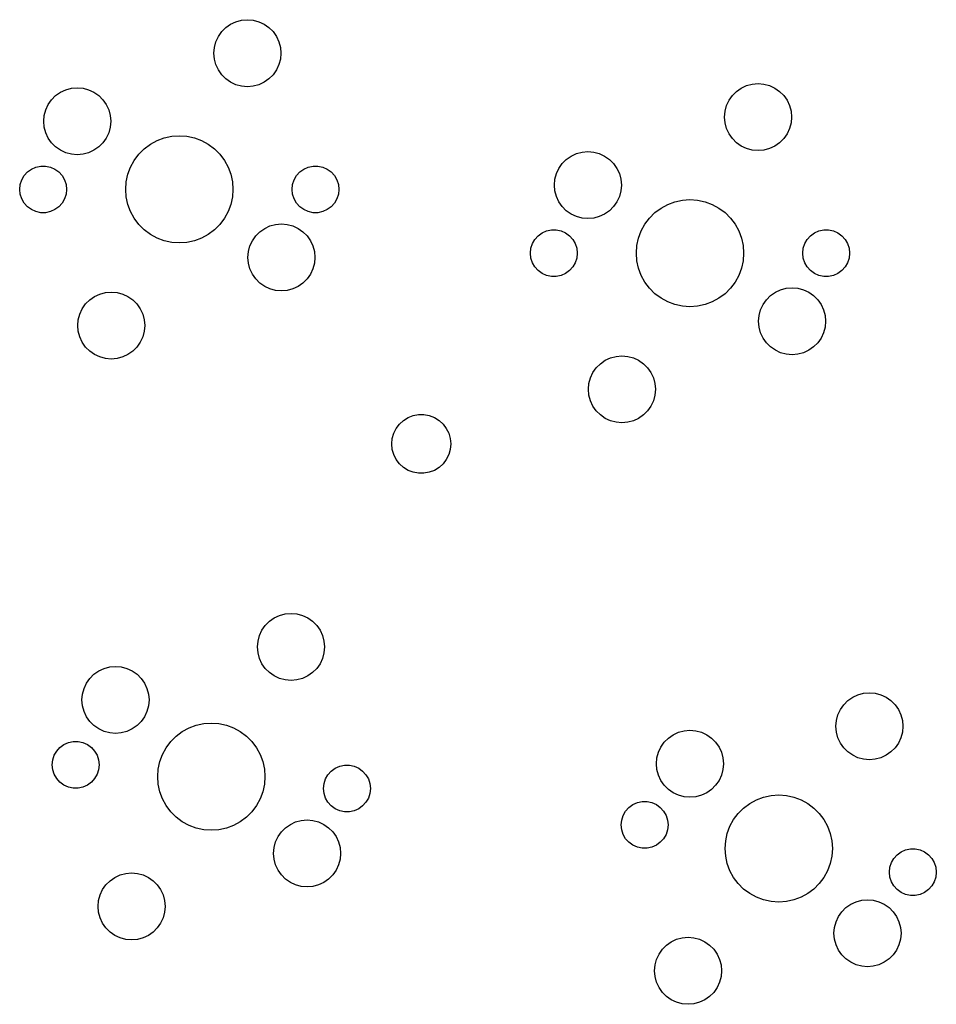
# Model space of a CAD drawing. Extents: x 101 to 222, y -128 to -44.
# Tile 5 of 8: x 158 to 192, y -124 to -87. Entities that reach past the tile are written whole.
import ezdxf

# ---------------------------------------------------------------- set-up
doc = ezdxf.new("R2010")
doc.units = 0
doc.layers.add('BLACK', color=7, linetype='CONTINUOUS')

msp = doc.modelspace()

# ---------------------------------------------------------------- linework, layer by layer
at = {"layer": 'BLACK', "linetype": 'CONTINUOUS'}
for p, q in [((165.884015, -87.148694), (166.0625, -87.023718)), ((166.0625, -87.023718), (166.259975, -86.931634)), ((166.259975, -86.931634), (166.47044, -86.87524)), ((166.47044, -86.87524), (166.6875, -86.85625)), ((166.6875, -86.85625), (166.90456, -86.87524)), ((166.90456, -86.87524), (167.115025, -86.931634)), ((167.115025, -86.931634), (167.3125, -87.023718)), ((167.3125, -87.023718), (167.490985, -87.148694)), ((165.604968, -87.48125), (165.729944, -87.302765)), ((165.729944, -87.302765), (165.884015, -87.148694)), ((167.490985, -87.148694), (167.645056, -87.302765)), ((167.645056, -87.302765), (167.770032, -87.48125)), ((165.45649, -87.88919), (165.512884, -87.678725)), ((165.512884, -87.678725), (165.604968, -87.48125)), ((167.770032, -87.48125), (167.862116, -87.678725)), ((167.862116, -87.678725), (167.91851, -87.88919)), ((165.4375, -88.10625), (165.45649, -87.88919)), ((165.45649, -88.32331), (165.4375, -88.10625)), ((167.91851, -87.88919), (167.9375, -88.10625)), ((167.9375, -88.10625), (167.91851, -88.32331)), ((165.512884, -88.533775), (165.45649, -88.32331)), ((165.604968, -88.73125), (165.512884, -88.533775)), ((167.862116, -88.533775), (167.770032, -88.73125)), ((167.91851, -88.32331), (167.862116, -88.533775)), ((165.729944, -88.909735), (165.604968, -88.73125)), ((167.770032, -88.73125), (167.645056, -88.909735)), ((165.884015, -89.063806), (165.729944, -88.909735)), ((166.0625, -89.188782), (165.884015, -89.063806)), ((166.259975, -89.280866), (166.0625, -89.188782)), ((167.3125, -89.188782), (167.115025, -89.280866)), ((167.490985, -89.063806), (167.3125, -89.188782)), ((167.645056, -88.909735), (167.490985, -89.063806)), ((185.309975, -89.312884), (185.52044, -89.25649)), ((185.52044, -89.25649), (185.7375, -89.2375)), ((185.7375, -89.2375), (185.95456, -89.25649)), ((185.95456, -89.25649), (186.165025, -89.312884)), ((159.534015, -89.688694), (159.7125, -89.563718)), ((159.7125, -89.563718), (159.909975, -89.471634)), ((159.909975, -89.471634), (160.12044, -89.41524)), ((160.12044, -89.41524), (160.3375, -89.39625)), ((160.3375, -89.39625), (160.55456, -89.41524)), ((160.55456, -89.41524), (160.765025, -89.471634)), ((160.765025, -89.471634), (160.9625, -89.563718)), ((160.9625, -89.563718), (161.140985, -89.688694)), ((166.47044, -89.33726), (166.259975, -89.280866)), ((166.6875, -89.35625), (166.47044, -89.33726)), ((166.90456, -89.33726), (166.6875, -89.35625)), ((167.115025, -89.280866), (166.90456, -89.33726)), ((184.779944, -89.684015), (184.934015, -89.529944)), ((184.934015, -89.529944), (185.1125, -89.404968)), ((185.1125, -89.404968), (185.309975, -89.312884)), ((186.165025, -89.312884), (186.3625, -89.404968)), ((186.3625, -89.404968), (186.540985, -89.529944)), ((186.540985, -89.529944), (186.695056, -89.684015)), ((159.254968, -90.02125), (159.379944, -89.842765)), ((159.379944, -89.842765), (159.534015, -89.688694)), ((161.140985, -89.688694), (161.295056, -89.842765)), ((161.295056, -89.842765), (161.420032, -90.02125)), ((184.562884, -90.059975), (184.654968, -89.8625)), ((184.654968, -89.8625), (184.779944, -89.684015)), ((186.695056, -89.684015), (186.820032, -89.8625)), ((186.820032, -89.8625), (186.912116, -90.059975)), ((159.10649, -90.42919), (159.162884, -90.218725)), ((159.162884, -90.218725), (159.254968, -90.02125)), ((161.420032, -90.02125), (161.512116, -90.218725)), ((161.512116, -90.218725), (161.56851, -90.42919)), ((184.4875, -90.4875), (184.50649, -90.27044)), ((184.50649, -90.27044), (184.562884, -90.059975)), ((186.912116, -90.059975), (186.96851, -90.27044)), ((186.96851, -90.27044), (186.9875, -90.4875)), ((159.0875, -90.64625), (159.10649, -90.42919)), ((159.10649, -90.86331), (159.0875, -90.64625)), ((161.56851, -90.42919), (161.5875, -90.64625)), ((161.5875, -90.64625), (161.56851, -90.86331)), ((184.50649, -90.70456), (184.4875, -90.4875)), ((184.562884, -90.915025), (184.50649, -90.70456)), ((186.96851, -90.70456), (186.912116, -90.915025)), ((186.9875, -90.4875), (186.96851, -90.70456)), ((159.162884, -91.073775), (159.10649, -90.86331)), ((159.254968, -91.27125), (159.162884, -91.073775)), ((161.512116, -91.073775), (161.420032, -91.27125)), ((161.56851, -90.86331), (161.512116, -91.073775)), ((184.654968, -91.1125), (184.562884, -90.915025)), ((186.912116, -90.915025), (186.820032, -91.1125)), ((159.379944, -91.449735), (159.254968, -91.27125)), ((159.534015, -91.603806), (159.379944, -91.449735)), ((161.295056, -91.449735), (161.140985, -91.603806)), ((161.420032, -91.27125), (161.295056, -91.449735)), ((163.066218, -91.503743), (163.31667, -91.366986)), ((163.31667, -91.366986), (163.584035, -91.267264)), ((163.584035, -91.267264), (163.86287, -91.206607)), ((163.86287, -91.206607), (164.1475, -91.18625)), ((164.1475, -91.18625), (164.43213, -91.206607)), ((164.43213, -91.206607), (164.710965, -91.267264)), ((164.710965, -91.267264), (164.97833, -91.366986)), ((164.97833, -91.366986), (165.228782, -91.503743)), ((184.779944, -91.290985), (184.654968, -91.1125)), ((184.934015, -91.445056), (184.779944, -91.290985)), ((185.1125, -91.570032), (184.934015, -91.445056)), ((186.540985, -91.445056), (186.3625, -91.570032)), ((186.695056, -91.290985), (186.540985, -91.445056)), ((186.820032, -91.1125), (186.695056, -91.290985)), ((159.7125, -91.728782), (159.534015, -91.603806)), ((159.909975, -91.820866), (159.7125, -91.728782)), ((160.12044, -91.87726), (159.909975, -91.820866)), ((160.765025, -91.820866), (160.55456, -91.87726)), ((160.9625, -91.728782), (160.765025, -91.820866)), ((161.140985, -91.603806), (160.9625, -91.728782)), ((162.636001, -91.876529), (162.837779, -91.674751)), ((162.837779, -91.674751), (163.066218, -91.503743)), ((165.228782, -91.503743), (165.457221, -91.674751)), ((165.457221, -91.674751), (165.658999, -91.876529)), ((178.959975, -91.852884), (179.17044, -91.79649)), ((179.17044, -91.79649), (179.3875, -91.7775)), ((179.3875, -91.7775), (179.60456, -91.79649)), ((179.60456, -91.79649), (179.815025, -91.852884)), ((185.309975, -91.662116), (185.1125, -91.570032)), ((185.52044, -91.71851), (185.309975, -91.662116)), ((185.7375, -91.7375), (185.52044, -91.71851)), ((185.95456, -91.71851), (185.7375, -91.7375)), ((186.165025, -91.662116), (185.95456, -91.71851)), ((186.3625, -91.570032), (186.165025, -91.662116)), ((160.3375, -91.89625), (160.12044, -91.87726)), ((160.55456, -91.87726), (160.3375, -91.89625)), ((162.328236, -92.35542), (162.464993, -92.104968)), ((162.464993, -92.104968), (162.636001, -91.876529)), ((165.658999, -91.876529), (165.830007, -92.104968)), ((165.830007, -92.104968), (165.966764, -92.35542)), ((178.429944, -92.224015), (178.584015, -92.069944)), ((178.584015, -92.069944), (178.7625, -91.944968)), ((178.7625, -91.944968), (178.959975, -91.852884)), ((179.815025, -91.852884), (180.0125, -91.944968)), ((180.0125, -91.944968), (180.190985, -92.069944)), ((180.190985, -92.069944), (180.345056, -92.224015)), ((158.35961, -92.671938), (158.482011, -92.535998)), ((158.482011, -92.535998), (158.63, -92.428478)), ((158.63, -92.428478), (158.79711, -92.354076)), ((158.79711, -92.354076), (158.976038, -92.316043)), ((158.976038, -92.316043), (159.158962, -92.316043)), ((159.158962, -92.316043), (159.33789, -92.354076)), ((159.33789, -92.354076), (159.505, -92.428478)), ((159.505, -92.428478), (159.652989, -92.535998)), ((159.652989, -92.535998), (159.77539, -92.671938)), ((162.228514, -92.622785), (162.328236, -92.35542)), ((165.966764, -92.35542), (166.066486, -92.622785)), ((168.51961, -92.671938), (168.642011, -92.535998)), ((168.642011, -92.535998), (168.79, -92.428478)), ((168.79, -92.428478), (168.95711, -92.354076)), ((168.95711, -92.354076), (169.136038, -92.316043)), ((169.136038, -92.316043), (169.318962, -92.316043)), ((169.318962, -92.316043), (169.49789, -92.354076)), ((169.49789, -92.354076), (169.665, -92.428478)), ((169.665, -92.428478), (169.812989, -92.535998)), ((169.812989, -92.535998), (169.93539, -92.671938)), ((178.212884, -92.599975), (178.304968, -92.4025)), ((178.304968, -92.4025), (178.429944, -92.224015)), ((180.345056, -92.224015), (180.470032, -92.4025)), ((180.470032, -92.4025), (180.562116, -92.599975)), ((158.211621, -93.004327), (158.268148, -92.830355)), ((158.268148, -92.830355), (158.35961, -92.671938)), ((159.77539, -92.671938), (159.866852, -92.830355)), ((159.866852, -92.830355), (159.923379, -93.004327)), ((162.1475, -93.18625), (162.167857, -92.90162)), ((162.167857, -92.90162), (162.228514, -92.622785)), ((166.066486, -92.622785), (166.127143, -92.90162)), ((166.127143, -92.90162), (166.1475, -93.18625)), ((168.371621, -93.004327), (168.428148, -92.830355)), ((168.428148, -92.830355), (168.51961, -92.671938)), ((169.93539, -92.671938), (170.026852, -92.830355)), ((170.026852, -92.830355), (170.083379, -93.004327)), ((178.1375, -93.0275), (178.15649, -92.81044)), ((178.15649, -92.81044), (178.212884, -92.599975)), ((180.562116, -92.599975), (180.61851, -92.81044)), ((180.61851, -92.81044), (180.6375, -93.0275)), ((158.1925, -93.18625), (158.211621, -93.004327)), ((158.211621, -93.368173), (158.1925, -93.18625)), ((159.923379, -93.004327), (159.9425, -93.18625)), ((159.9425, -93.18625), (159.923379, -93.368173)), ((162.167857, -93.47088), (162.1475, -93.18625)), ((166.1475, -93.18625), (166.127143, -93.47088)), ((168.3525, -93.18625), (168.371621, -93.004327)), ((168.371621, -93.368173), (168.3525, -93.18625)), ((170.083379, -93.004327), (170.1025, -93.18625)), ((170.1025, -93.18625), (170.083379, -93.368173)), ((178.15649, -93.24456), (178.1375, -93.0275)), ((178.212884, -93.455025), (178.15649, -93.24456)), ((180.61851, -93.24456), (180.562116, -93.455025)), ((180.6375, -93.0275), (180.61851, -93.24456)), ((158.268148, -93.542145), (158.211621, -93.368173)), ((158.35961, -93.700562), (158.268148, -93.542145)), ((159.866852, -93.542145), (159.77539, -93.700562)), ((159.923379, -93.368173), (159.866852, -93.542145)), ((162.228514, -93.749715), (162.167857, -93.47088)), ((166.127143, -93.47088), (166.066486, -93.749715)), ((168.428148, -93.542145), (168.371621, -93.368173)), ((168.51961, -93.700562), (168.428148, -93.542145)), ((170.026852, -93.542145), (169.93539, -93.700562)), ((170.083379, -93.368173), (170.026852, -93.542145)), ((178.304968, -93.6525), (178.212884, -93.455025)), ((178.429944, -93.830985), (178.304968, -93.6525)), ((180.470032, -93.6525), (180.345056, -93.830985)), ((180.562116, -93.455025), (180.470032, -93.6525)), ((182.36667, -93.748236), (182.634035, -93.648514)), ((182.634035, -93.648514), (182.91287, -93.587857)), ((182.91287, -93.587857), (183.1975, -93.5675)), ((183.1975, -93.5675), (183.48213, -93.587857)), ((183.48213, -93.587857), (183.760965, -93.648514)), ((183.760965, -93.648514), (184.02833, -93.748236)), ((158.482011, -93.836502), (158.35961, -93.700562)), ((158.63, -93.944022), (158.482011, -93.836502)), ((158.79711, -94.018424), (158.63, -93.944022)), ((158.976038, -94.056457), (158.79711, -94.018424)), ((159.33789, -94.018424), (159.158962, -94.056457)), ((159.505, -93.944022), (159.33789, -94.018424)), ((159.652989, -93.836502), (159.505, -93.944022)), ((159.77539, -93.700562), (159.652989, -93.836502)), ((162.328236, -94.01708), (162.228514, -93.749715)), ((162.464993, -94.267532), (162.328236, -94.01708)), ((165.966764, -94.01708), (165.830007, -94.267532)), ((166.066486, -93.749715), (165.966764, -94.01708)), ((168.642011, -93.836502), (168.51961, -93.700562)), ((168.79, -93.944022), (168.642011, -93.836502)), ((168.95711, -94.018424), (168.79, -93.944022)), ((169.136038, -94.056457), (168.95711, -94.018424)), ((169.49789, -94.018424), (169.318962, -94.056457)), ((169.665, -93.944022), (169.49789, -94.018424)), ((169.812989, -93.836502), (169.665, -93.944022)), ((169.93539, -93.700562), (169.812989, -93.836502)), ((178.584015, -93.985056), (178.429944, -93.830985)), ((178.7625, -94.110032), (178.584015, -93.985056)), ((180.190985, -93.985056), (180.0125, -94.110032)), ((180.345056, -93.830985), (180.190985, -93.985056)), ((181.887779, -94.056001), (182.116218, -93.884993)), ((182.116218, -93.884993), (182.36667, -93.748236)), ((184.02833, -93.748236), (184.278782, -93.884993)), ((184.278782, -93.884993), (184.507221, -94.056001)), ((159.158962, -94.056457), (158.976038, -94.056457)), ((162.636001, -94.495971), (162.464993, -94.267532)), ((165.830007, -94.267532), (165.658999, -94.495971)), ((169.318962, -94.056457), (169.136038, -94.056457)), ((178.959975, -94.202116), (178.7625, -94.110032)), ((179.17044, -94.25851), (178.959975, -94.202116)), ((179.3875, -94.2775), (179.17044, -94.25851)), ((179.60456, -94.25851), (179.3875, -94.2775)), ((179.815025, -94.202116), (179.60456, -94.25851)), ((180.0125, -94.110032), (179.815025, -94.202116)), ((181.514993, -94.486218), (181.686001, -94.257779)), ((181.686001, -94.257779), (181.887779, -94.056001)), ((184.507221, -94.056001), (184.708999, -94.257779)), ((184.708999, -94.257779), (184.880007, -94.486218)), ((162.837779, -94.697749), (162.636001, -94.495971)), ((163.066218, -94.868757), (162.837779, -94.697749)), ((165.457221, -94.697749), (165.228782, -94.868757)), ((165.658999, -94.495971), (165.457221, -94.697749)), ((166.999944, -94.922765), (167.154015, -94.768694)), ((167.154015, -94.768694), (167.3325, -94.643718)), ((167.3325, -94.643718), (167.529975, -94.551634)), ((167.529975, -94.551634), (167.74044, -94.49524)), ((167.74044, -94.49524), (167.9575, -94.47625)), ((167.9575, -94.47625), (168.17456, -94.49524)), ((168.17456, -94.49524), (168.385025, -94.551634)), ((168.385025, -94.551634), (168.5825, -94.643718)), ((168.5825, -94.643718), (168.760985, -94.768694)), ((168.760985, -94.768694), (168.915056, -94.922765)), ((177.68, -94.809728), (177.84711, -94.735326)), ((177.84711, -94.735326), (178.026038, -94.697293)), ((178.026038, -94.697293), (178.208962, -94.697293)), ((178.208962, -94.697293), (178.38789, -94.735326)), ((178.38789, -94.735326), (178.555, -94.809728)), ((181.278514, -95.004035), (181.378236, -94.73667)), ((181.378236, -94.73667), (181.514993, -94.486218)), ((184.880007, -94.486218), (185.016764, -94.73667)), ((185.016764, -94.73667), (185.116486, -95.004035)), ((187.84, -94.809728), (188.00711, -94.735326)), ((188.00711, -94.735326), (188.186038, -94.697293)), ((188.186038, -94.697293), (188.368962, -94.697293)), ((188.368962, -94.697293), (188.54789, -94.735326)), ((188.54789, -94.735326), (188.715, -94.809728)), ((163.31667, -95.005514), (163.066218, -94.868757)), ((163.584035, -95.105236), (163.31667, -95.005514)), ((163.86287, -95.165893), (163.584035, -95.105236)), ((164.710965, -95.105236), (164.43213, -95.165893)), ((164.97833, -95.005514), (164.710965, -95.105236)), ((165.228782, -94.868757), (164.97833, -95.005514)), ((166.782884, -95.298725), (166.874968, -95.10125)), ((166.874968, -95.10125), (166.999944, -94.922765)), ((168.915056, -94.922765), (169.040032, -95.10125)), ((169.040032, -95.10125), (169.132116, -95.298725)), ((177.318148, -95.211605), (177.40961, -95.053188)), ((177.40961, -95.053188), (177.532011, -94.917248)), ((177.532011, -94.917248), (177.68, -94.809728)), ((178.555, -94.809728), (178.702989, -94.917248)), ((178.702989, -94.917248), (178.82539, -95.053188)), ((178.82539, -95.053188), (178.916852, -95.211605)), ((181.217857, -95.28287), (181.278514, -95.004035)), ((185.116486, -95.004035), (185.177143, -95.28287)), ((187.478148, -95.211605), (187.56961, -95.053188)), ((187.56961, -95.053188), (187.692011, -94.917248)), ((187.692011, -94.917248), (187.84, -94.809728)), ((188.715, -94.809728), (188.862989, -94.917248)), ((188.862989, -94.917248), (188.98539, -95.053188)), ((188.98539, -95.053188), (189.076852, -95.211605)), ((164.1475, -95.18625), (163.86287, -95.165893)), ((164.43213, -95.165893), (164.1475, -95.18625)), ((166.7075, -95.72625), (166.72649, -95.50919)), ((166.72649, -95.50919), (166.782884, -95.298725)), ((169.132116, -95.298725), (169.18851, -95.50919)), ((169.18851, -95.50919), (169.2075, -95.72625)), ((177.2425, -95.5675), (177.261621, -95.385577)), ((177.261621, -95.385577), (177.318148, -95.211605)), ((178.916852, -95.211605), (178.973379, -95.385577)), ((178.973379, -95.385577), (178.9925, -95.5675)), ((181.1975, -95.5675), (181.217857, -95.28287)), ((185.177143, -95.28287), (185.1975, -95.5675)), ((187.4025, -95.5675), (187.421621, -95.385577)), ((187.421621, -95.385577), (187.478148, -95.211605)), ((189.076852, -95.211605), (189.133379, -95.385577)), ((189.133379, -95.385577), (189.1525, -95.5675)), ((166.72649, -95.94331), (166.7075, -95.72625)), ((169.2075, -95.72625), (169.18851, -95.94331)), ((177.261621, -95.749423), (177.2425, -95.5675)), ((177.318148, -95.923395), (177.261621, -95.749423)), ((178.973379, -95.749423), (178.916852, -95.923395)), ((178.9925, -95.5675), (178.973379, -95.749423)), ((181.217857, -95.85213), (181.1975, -95.5675)), ((181.278514, -96.130965), (181.217857, -95.85213)), ((185.177143, -95.85213), (185.116486, -96.130965)), ((185.1975, -95.5675), (185.177143, -95.85213)), ((187.421621, -95.749423), (187.4025, -95.5675)), ((187.478148, -95.923395), (187.421621, -95.749423)), ((189.133379, -95.749423), (189.076852, -95.923395)), ((189.1525, -95.5675), (189.133379, -95.749423)), ((166.782884, -96.153775), (166.72649, -95.94331)), ((166.874968, -96.35125), (166.782884, -96.153775)), ((169.132116, -96.153775), (169.040032, -96.35125)), ((169.18851, -95.94331), (169.132116, -96.153775)), ((177.40961, -96.081812), (177.318148, -95.923395)), ((177.532011, -96.217752), (177.40961, -96.081812)), ((177.68, -96.325272), (177.532011, -96.217752)), ((178.702989, -96.217752), (178.555, -96.325272)), ((178.82539, -96.081812), (178.702989, -96.217752)), ((178.916852, -95.923395), (178.82539, -96.081812)), ((181.378236, -96.39833), (181.278514, -96.130965)), ((185.116486, -96.130965), (185.016764, -96.39833)), ((187.56961, -96.081812), (187.478148, -95.923395)), ((187.692011, -96.217752), (187.56961, -96.081812)), ((187.84, -96.325272), (187.692011, -96.217752)), ((188.862989, -96.217752), (188.715, -96.325272)), ((188.98539, -96.081812), (188.862989, -96.217752)), ((189.076852, -95.923395), (188.98539, -96.081812)), ((166.999944, -96.529735), (166.874968, -96.35125)), ((167.154015, -96.683806), (166.999944, -96.529735)), ((168.915056, -96.529735), (168.760985, -96.683806)), ((169.040032, -96.35125), (168.915056, -96.529735)), ((177.84711, -96.399674), (177.68, -96.325272)), ((178.026038, -96.437707), (177.84711, -96.399674)), ((178.208962, -96.437707), (178.026038, -96.437707)), ((178.38789, -96.399674), (178.208962, -96.437707)), ((178.555, -96.325272), (178.38789, -96.399674)), ((181.514993, -96.648782), (181.378236, -96.39833)), ((185.016764, -96.39833), (184.880007, -96.648782)), ((188.00711, -96.399674), (187.84, -96.325272)), ((188.186038, -96.437707), (188.00711, -96.399674)), ((188.368962, -96.437707), (188.186038, -96.437707)), ((188.54789, -96.399674), (188.368962, -96.437707)), ((188.715, -96.325272), (188.54789, -96.399674)), ((167.3325, -96.808782), (167.154015, -96.683806)), ((167.529975, -96.900866), (167.3325, -96.808782)), ((167.74044, -96.95726), (167.529975, -96.900866)), ((167.9575, -96.97625), (167.74044, -96.95726)), ((168.17456, -96.95726), (167.9575, -96.97625)), ((168.385025, -96.900866), (168.17456, -96.95726)), ((168.5825, -96.808782), (168.385025, -96.900866)), ((168.760985, -96.683806), (168.5825, -96.808782)), ((181.686001, -96.877221), (181.514993, -96.648782)), ((181.887779, -97.078999), (181.686001, -96.877221)), ((184.708999, -96.877221), (184.507221, -97.078999)), ((184.880007, -96.648782), (184.708999, -96.877221)), ((186.3825, -97.024968), (186.579975, -96.932884)), ((186.579975, -96.932884), (186.79044, -96.87649)), ((186.79044, -96.87649), (187.0075, -96.8575)), ((187.0075, -96.8575), (187.22456, -96.87649)), ((187.22456, -96.87649), (187.435025, -96.932884)), ((187.435025, -96.932884), (187.6325, -97.024968)), ((160.649944, -97.462765), (160.804015, -97.308694)), ((160.804015, -97.308694), (160.9825, -97.183718)), ((160.9825, -97.183718), (161.179975, -97.091634)), ((161.179975, -97.091634), (161.39044, -97.03524)), ((161.39044, -97.03524), (161.6075, -97.01625)), ((161.6075, -97.01625), (161.82456, -97.03524)), ((161.82456, -97.03524), (162.035025, -97.091634)), ((162.035025, -97.091634), (162.2325, -97.183718)), ((162.2325, -97.183718), (162.410985, -97.308694)), ((162.410985, -97.308694), (162.565056, -97.462765)), ((182.116218, -97.250007), (181.887779, -97.078999)), ((182.36667, -97.386764), (182.116218, -97.250007)), ((184.278782, -97.250007), (184.02833, -97.386764)), ((184.507221, -97.078999), (184.278782, -97.250007)), ((185.924968, -97.4825), (186.049944, -97.304015)), ((186.049944, -97.304015), (186.204015, -97.149944)), ((186.204015, -97.149944), (186.3825, -97.024968)), ((187.6325, -97.024968), (187.810985, -97.149944)), ((187.810985, -97.149944), (187.965056, -97.304015)), ((187.965056, -97.304015), (188.090032, -97.4825)), ((160.432884, -97.838725), (160.524968, -97.64125)), ((160.524968, -97.64125), (160.649944, -97.462765)), ((162.565056, -97.462765), (162.690032, -97.64125)), ((162.690032, -97.64125), (162.782116, -97.838725)), ((182.634035, -97.486486), (182.36667, -97.386764)), ((182.91287, -97.547143), (182.634035, -97.486486)), ((183.1975, -97.5675), (182.91287, -97.547143)), ((183.48213, -97.547143), (183.1975, -97.5675)), ((183.760965, -97.486486), (183.48213, -97.547143)), ((184.02833, -97.386764), (183.760965, -97.486486)), ((185.77649, -97.89044), (185.832884, -97.679975)), ((185.832884, -97.679975), (185.924968, -97.4825)), ((188.090032, -97.4825), (188.182116, -97.679975)), ((188.182116, -97.679975), (188.23851, -97.89044)), ((160.3575, -98.26625), (160.37649, -98.04919)), ((160.37649, -98.04919), (160.432884, -97.838725)), ((162.782116, -97.838725), (162.83851, -98.04919)), ((162.83851, -98.04919), (162.8575, -98.26625)), ((185.7575, -98.1075), (185.77649, -97.89044)), ((188.23851, -97.89044), (188.2575, -98.1075)), ((160.37649, -98.48331), (160.3575, -98.26625)), ((162.8575, -98.26625), (162.83851, -98.48331)), ((185.77649, -98.32456), (185.7575, -98.1075)), ((185.832884, -98.535025), (185.77649, -98.32456)), ((188.23851, -98.32456), (188.182116, -98.535025)), ((188.2575, -98.1075), (188.23851, -98.32456)), ((160.432884, -98.693775), (160.37649, -98.48331)), ((160.524968, -98.89125), (160.432884, -98.693775)), ((162.782116, -98.693775), (162.690032, -98.89125)), ((162.83851, -98.48331), (162.782116, -98.693775)), ((185.924968, -98.7325), (185.832884, -98.535025)), ((186.049944, -98.910985), (185.924968, -98.7325)), ((188.090032, -98.7325), (187.965056, -98.910985)), ((188.182116, -98.535025), (188.090032, -98.7325)), ((160.649944, -99.069735), (160.524968, -98.89125)), ((160.804015, -99.223806), (160.649944, -99.069735)), ((162.565056, -99.069735), (162.410985, -99.223806)), ((162.690032, -98.89125), (162.565056, -99.069735)), ((186.204015, -99.065056), (186.049944, -98.910985)), ((186.3825, -99.190032), (186.204015, -99.065056)), ((187.810985, -99.065056), (187.6325, -99.190032)), ((187.965056, -98.910985), (187.810985, -99.065056)), ((160.9825, -99.348782), (160.804015, -99.223806)), ((161.179975, -99.440866), (160.9825, -99.348782)), ((161.39044, -99.49726), (161.179975, -99.440866)), ((161.6075, -99.51625), (161.39044, -99.49726)), ((161.82456, -99.49726), (161.6075, -99.51625)), ((162.035025, -99.440866), (161.82456, -99.49726)), ((162.2325, -99.348782), (162.035025, -99.440866)), ((162.410985, -99.223806), (162.2325, -99.348782)), ((180.0325, -99.564968), (180.229975, -99.472884)), ((180.229975, -99.472884), (180.44044, -99.41649)), ((180.44044, -99.41649), (180.6575, -99.3975)), ((180.6575, -99.3975), (180.87456, -99.41649)), ((180.87456, -99.41649), (181.085025, -99.472884)), ((181.085025, -99.472884), (181.2825, -99.564968)), ((186.579975, -99.282116), (186.3825, -99.190032)), ((186.79044, -99.33851), (186.579975, -99.282116)), ((187.0075, -99.3575), (186.79044, -99.33851)), ((187.22456, -99.33851), (187.0075, -99.3575)), ((187.435025, -99.282116), (187.22456, -99.33851)), ((187.6325, -99.190032), (187.435025, -99.282116)), ((179.574968, -100.0225), (179.699944, -99.844015)), ((179.699944, -99.844015), (179.854015, -99.689944)), ((179.854015, -99.689944), (180.0325, -99.564968)), ((181.2825, -99.564968), (181.460985, -99.689944)), ((181.460985, -99.689944), (181.615056, -99.844015)), ((181.615056, -99.844015), (181.740032, -100.0225)), ((179.42649, -100.43044), (179.482884, -100.219975)), ((179.482884, -100.219975), (179.574968, -100.0225)), ((181.740032, -100.0225), (181.832116, -100.219975)), ((181.832116, -100.219975), (181.88851, -100.43044)), ((179.4075, -100.6475), (179.42649, -100.43044)), ((179.42649, -100.86456), (179.4075, -100.6475)), ((181.88851, -100.43044), (181.9075, -100.6475)), ((181.9075, -100.6475), (181.88851, -100.86456)), ((179.482884, -101.075025), (179.42649, -100.86456)), ((181.88851, -100.86456), (181.832116, -101.075025)), ((179.574968, -101.2725), (179.482884, -101.075025)), ((179.699944, -101.450985), (179.574968, -101.2725)), ((181.740032, -101.2725), (181.615056, -101.450985)), ((181.832116, -101.075025), (181.740032, -101.2725)), ((172.509602, -101.808431), (172.682188, -101.70157)), ((172.682188, -101.70157), (172.871471, -101.628242)), ((172.871471, -101.628242), (173.071005, -101.590942)), ((173.071005, -101.590942), (173.273995, -101.590942)), ((173.273995, -101.590942), (173.473529, -101.628242)), ((173.473529, -101.628242), (173.662812, -101.70157)), ((173.662812, -101.70157), (173.835398, -101.808431)), ((179.854015, -101.605056), (179.699944, -101.450985)), ((180.0325, -101.730032), (179.854015, -101.605056)), ((180.229975, -101.822116), (180.0325, -101.730032)), ((181.2825, -101.730032), (181.085025, -101.822116)), ((181.460985, -101.605056), (181.2825, -101.730032)), ((181.615056, -101.450985), (181.460985, -101.605056)), ((172.146781, -102.288884), (172.237261, -102.107175)), ((172.237261, -102.107175), (172.35959, -101.945185)), ((172.35959, -101.945185), (172.509602, -101.808431)), ((173.835398, -101.808431), (173.98541, -101.945185)), ((173.98541, -101.945185), (174.107739, -102.107175)), ((174.107739, -102.107175), (174.198219, -102.288884)), ((180.44044, -101.87851), (180.229975, -101.822116)), ((180.6575, -101.8975), (180.44044, -101.87851)), ((180.87456, -101.87851), (180.6575, -101.8975)), ((181.085025, -101.822116), (180.87456, -101.87851)), ((172.0725, -102.68625), (172.09123, -102.484126)), ((172.09123, -102.484126), (172.146781, -102.288884)), ((174.198219, -102.288884), (174.25377, -102.484126)), ((174.25377, -102.484126), (174.2725, -102.68625)), ((172.09123, -102.888374), (172.0725, -102.68625)), ((174.2725, -102.68625), (174.25377, -102.888374)), ((172.146781, -103.083616), (172.09123, -102.888374)), ((172.237261, -103.265325), (172.146781, -103.083616)), ((174.198219, -103.083616), (174.107739, -103.265325)), ((174.25377, -102.888374), (174.198219, -103.083616)), ((172.35959, -103.427315), (172.237261, -103.265325)), ((172.509602, -103.564069), (172.35959, -103.427315)), ((172.682188, -103.67093), (172.509602, -103.564069)), ((173.835398, -103.564069), (173.662812, -103.67093)), ((173.98541, -103.427315), (173.835398, -103.564069)), ((174.107739, -103.265325), (173.98541, -103.427315)), ((172.871471, -103.744258), (172.682188, -103.67093)), ((173.071005, -103.781558), (172.871471, -103.744258)), ((173.273995, -103.781558), (173.071005, -103.781558)), ((173.473529, -103.744258), (173.273995, -103.781558)), ((173.662812, -103.67093), (173.473529, -103.744258)), ((167.688461, -109.176823), (167.885936, -109.084739)), ((167.885936, -109.084739), (168.096401, -109.028345)), ((168.096401, -109.028345), (168.313461, -109.009355)), ((168.313461, -109.009355), (168.530521, -109.028345)), ((168.530521, -109.028345), (168.740986, -109.084739)), ((168.740986, -109.084739), (168.938461, -109.176823)), ((167.230929, -109.634355), (167.355905, -109.45587)), ((167.355905, -109.45587), (167.509976, -109.301799)), ((167.509976, -109.301799), (167.688461, -109.176823)), ((168.938461, -109.176823), (169.116946, -109.301799)), ((169.116946, -109.301799), (169.271017, -109.45587)), ((169.271017, -109.45587), (169.395993, -109.634355)), ((167.082451, -110.042295), (167.138845, -109.83183)), ((167.138845, -109.83183), (167.230929, -109.634355)), ((169.395993, -109.634355), (169.488077, -109.83183)), ((169.488077, -109.83183), (169.544471, -110.042295)), ((167.063461, -110.259355), (167.082451, -110.042295)), ((169.544471, -110.042295), (169.563461, -110.259355)), ((167.082451, -110.476415), (167.063461, -110.259355)), ((167.138845, -110.68688), (167.082451, -110.476415)), ((169.544471, -110.476415), (169.488077, -110.68688)), ((169.563461, -110.259355), (169.544471, -110.476415)), ((167.230929, -110.884355), (167.138845, -110.68688)), ((167.355905, -111.06284), (167.230929, -110.884355)), ((169.395993, -110.884355), (169.271017, -111.06284)), ((169.488077, -110.68688), (169.395993, -110.884355)), ((160.808694, -111.432765), (160.962765, -111.278694)), ((160.962765, -111.278694), (161.14125, -111.153718)), ((161.14125, -111.153718), (161.338725, -111.061634)), ((161.338725, -111.061634), (161.54919, -111.00524)), ((161.54919, -111.00524), (161.76625, -110.98625)), ((161.76625, -110.98625), (161.98331, -111.00524)), ((161.98331, -111.00524), (162.193775, -111.061634)), ((162.193775, -111.061634), (162.39125, -111.153718)), ((162.39125, -111.153718), (162.569735, -111.278694)), ((162.569735, -111.278694), (162.723806, -111.432765)), ((167.509976, -111.216911), (167.355905, -111.06284)), ((167.688461, -111.341887), (167.509976, -111.216911)), ((169.116946, -111.216911), (168.938461, -111.341887)), ((169.271017, -111.06284), (169.116946, -111.216911)), ((160.591634, -111.808725), (160.683718, -111.61125)), ((160.683718, -111.61125), (160.808694, -111.432765)), ((162.723806, -111.432765), (162.848782, -111.61125)), ((162.848782, -111.61125), (162.940866, -111.808725)), ((167.885936, -111.433971), (167.688461, -111.341887)), ((168.096401, -111.490365), (167.885936, -111.433971)), ((168.313461, -111.509355), (168.096401, -111.490365)), ((168.530521, -111.490365), (168.313461, -111.509355)), ((168.740986, -111.433971), (168.530521, -111.490365)), ((168.938461, -111.341887), (168.740986, -111.433971)), ((160.51625, -112.23625), (160.53524, -112.01919)), ((160.53524, -112.01919), (160.591634, -111.808725)), ((162.940866, -111.808725), (162.99726, -112.01919)), ((162.99726, -112.01919), (163.01625, -112.23625)), ((189.267095, -112.136222), (189.46457, -112.044138)), ((189.46457, -112.044138), (189.675035, -111.987744)), ((189.675035, -111.987744), (189.892095, -111.968754)), ((189.892095, -111.968754), (190.109155, -111.987744)), ((190.109155, -111.987744), (190.31962, -112.044138)), ((190.31962, -112.044138), (190.517095, -112.136222)), ((160.53524, -112.45331), (160.51625, -112.23625)), ((163.01625, -112.23625), (162.99726, -112.45331)), ((188.934539, -112.415269), (189.08861, -112.261198)), ((189.08861, -112.261198), (189.267095, -112.136222)), ((190.517095, -112.136222), (190.69558, -112.261198)), ((190.69558, -112.261198), (190.849651, -112.415269)), ((160.591634, -112.663775), (160.53524, -112.45331)), ((160.683718, -112.86125), (160.591634, -112.663775)), ((162.940866, -112.663775), (162.848782, -112.86125)), ((162.99726, -112.45331), (162.940866, -112.663775)), ((188.717479, -112.791229), (188.809563, -112.593754)), ((188.809563, -112.593754), (188.934539, -112.415269)), ((190.849651, -112.415269), (190.974627, -112.593754)), ((190.974627, -112.593754), (191.066711, -112.791229)), ((160.808694, -113.039735), (160.683718, -112.86125)), ((160.962765, -113.193806), (160.808694, -113.039735)), ((162.723806, -113.039735), (162.569735, -113.193806)), ((162.848782, -112.86125), (162.723806, -113.039735)), ((164.776911, -113.179662), (165.055746, -113.119005)), ((165.055746, -113.119005), (165.340376, -113.098648)), ((165.340376, -113.098648), (165.625006, -113.119005)), ((165.625006, -113.119005), (165.903841, -113.179662)), ((188.642095, -113.218754), (188.661085, -113.001694)), ((188.661085, -113.001694), (188.717479, -112.791229)), ((191.066711, -112.791229), (191.123105, -113.001694)), ((191.123105, -113.001694), (191.142095, -113.218754)), ((161.14125, -113.318782), (160.962765, -113.193806)), ((161.338725, -113.410866), (161.14125, -113.318782)), ((161.54919, -113.46726), (161.338725, -113.410866)), ((161.76625, -113.48625), (161.54919, -113.46726)), ((161.98331, -113.46726), (161.76625, -113.48625)), ((162.193775, -113.410866), (161.98331, -113.46726)), ((162.39125, -113.318782), (162.193775, -113.410866)), ((162.569735, -113.193806), (162.39125, -113.318782)), ((164.030655, -113.587149), (164.259094, -113.416141)), ((164.259094, -113.416141), (164.509546, -113.279384)), ((164.509546, -113.279384), (164.776911, -113.179662)), ((165.903841, -113.179662), (166.171206, -113.279384)), ((166.171206, -113.279384), (166.421658, -113.416141)), ((166.421658, -113.416141), (166.650097, -113.587149)), ((182.5725, -113.534968), (182.769975, -113.442884)), ((182.769975, -113.442884), (182.98044, -113.38649)), ((182.98044, -113.38649), (183.1975, -113.3675)), ((183.1975, -113.3675), (183.41456, -113.38649)), ((183.41456, -113.38649), (183.625025, -113.442884)), ((183.625025, -113.442884), (183.8225, -113.534968)), ((188.661085, -113.435814), (188.642095, -113.218754)), ((188.717479, -113.646279), (188.661085, -113.435814)), ((191.123105, -113.435814), (191.066711, -113.646279)), ((191.142095, -113.218754), (191.123105, -113.435814)), ((159.842207, -113.898125), (160.009317, -113.823723)), ((160.009317, -113.823723), (160.188245, -113.78569)), ((160.188245, -113.78569), (160.371169, -113.78569)), ((160.371169, -113.78569), (160.550097, -113.823723)), ((160.550097, -113.823723), (160.717207, -113.898125)), ((163.657869, -114.017366), (163.828877, -113.788927)), ((163.828877, -113.788927), (164.030655, -113.587149)), ((166.650097, -113.587149), (166.851875, -113.788927)), ((166.851875, -113.788927), (167.022883, -114.017366)), ((182.114968, -113.9925), (182.239944, -113.814015)), ((182.239944, -113.814015), (182.394015, -113.659944)), ((182.394015, -113.659944), (182.5725, -113.534968)), ((183.8225, -113.534968), (184.000985, -113.659944)), ((184.000985, -113.659944), (184.155056, -113.814015)), ((184.155056, -113.814015), (184.280032, -113.9925)), ((188.809563, -113.843754), (188.717479, -113.646279)), ((188.934539, -114.022239), (188.809563, -113.843754)), ((190.974627, -113.843754), (190.849651, -114.022239)), ((191.066711, -113.646279), (190.974627, -113.843754)), ((159.480355, -114.300002), (159.571817, -114.141585)), ((159.571817, -114.141585), (159.694218, -114.005645)), ((159.694218, -114.005645), (159.842207, -113.898125)), ((160.717207, -113.898125), (160.865196, -114.005645)), ((160.865196, -114.005645), (160.987597, -114.141585)), ((160.987597, -114.141585), (161.079059, -114.300002)), ((163.521112, -114.267818), (163.657869, -114.017366)), ((167.022883, -114.017366), (167.15964, -114.267818)), ((181.96649, -114.40044), (182.022884, -114.189975)), ((182.022884, -114.189975), (182.114968, -113.9925)), ((184.280032, -113.9925), (184.372116, -114.189975)), ((184.372116, -114.189975), (184.42851, -114.40044)), ((189.08861, -114.17631), (188.934539, -114.022239)), ((189.267095, -114.301286), (189.08861, -114.17631)), ((190.69558, -114.17631), (190.517095, -114.301286)), ((190.849651, -114.022239), (190.69558, -114.17631)), ((159.404707, -114.655897), (159.423828, -114.473974)), ((159.423828, -114.473974), (159.480355, -114.300002)), ((161.079059, -114.300002), (161.135586, -114.473974)), ((161.135586, -114.473974), (161.154707, -114.655897)), ((163.360733, -114.814018), (163.42139, -114.535183)), ((163.42139, -114.535183), (163.521112, -114.267818)), ((167.15964, -114.267818), (167.259362, -114.535183)), ((167.259362, -114.535183), (167.320019, -114.814018)), ((181.9475, -114.6175), (181.96649, -114.40044)), ((184.42851, -114.40044), (184.4475, -114.6175)), ((189.46457, -114.39337), (189.267095, -114.301286)), ((189.675035, -114.449764), (189.46457, -114.39337)), ((189.892095, -114.468754), (189.675035, -114.449764)), ((190.109155, -114.449764), (189.892095, -114.468754)), ((190.31962, -114.39337), (190.109155, -114.449764)), ((190.517095, -114.301286), (190.31962, -114.39337)), ((159.423828, -114.83782), (159.404707, -114.655897)), ((159.480355, -115.011792), (159.423828, -114.83782)), ((161.135586, -114.83782), (161.079059, -115.011792)), ((161.154707, -114.655897), (161.135586, -114.83782)), ((163.340376, -115.098648), (163.360733, -114.814018)), ((167.320019, -114.814018), (167.340376, -115.098648)), ((169.693155, -115.027087), (169.815556, -114.891147)), ((169.815556, -114.891147), (169.963545, -114.783627)), ((169.963545, -114.783627), (170.130655, -114.709225)), ((170.130655, -114.709225), (170.309583, -114.671192)), ((170.309583, -114.671192), (170.492507, -114.671192)), ((170.492507, -114.671192), (170.671435, -114.709225)), ((170.671435, -114.709225), (170.838545, -114.783627)), ((170.838545, -114.783627), (170.986534, -114.891147)), ((170.986534, -114.891147), (171.108935, -115.027087)), ((181.96649, -114.83456), (181.9475, -114.6175)), ((182.022884, -115.045025), (181.96649, -114.83456)), ((184.42851, -114.83456), (184.372116, -115.045025)), ((184.4475, -114.6175), (184.42851, -114.83456)), ((159.571817, -115.170209), (159.480355, -115.011792)), ((159.694218, -115.306149), (159.571817, -115.170209)), ((159.842207, -115.413669), (159.694218, -115.306149)), ((160.865196, -115.306149), (160.717207, -115.413669)), ((160.987597, -115.170209), (160.865196, -115.306149)), ((161.079059, -115.011792), (160.987597, -115.170209)), ((163.360733, -115.383278), (163.340376, -115.098648)), ((167.340376, -115.098648), (167.320019, -115.383278)), ((169.545166, -115.359476), (169.601693, -115.185504)), ((169.601693, -115.185504), (169.693155, -115.027087)), ((171.108935, -115.027087), (171.200397, -115.185504)), ((171.200397, -115.185504), (171.256924, -115.359476)), ((182.114968, -115.2425), (182.022884, -115.045025)), ((182.239944, -115.420985), (182.114968, -115.2425)), ((184.280032, -115.2425), (184.155056, -115.420985)), ((184.372116, -115.045025), (184.280032, -115.2425)), ((160.009317, -115.488071), (159.842207, -115.413669)), ((160.188245, -115.526104), (160.009317, -115.488071)), ((160.371169, -115.526104), (160.188245, -115.526104)), ((160.550097, -115.488071), (160.371169, -115.526104)), ((160.717207, -115.413669), (160.550097, -115.488071)), ((163.42139, -115.662113), (163.360733, -115.383278)), ((163.521112, -115.929478), (163.42139, -115.662113)), ((167.259362, -115.662113), (167.15964, -115.929478)), ((167.320019, -115.383278), (167.259362, -115.662113)), ((169.526045, -115.541399), (169.545166, -115.359476)), ((169.545166, -115.723322), (169.526045, -115.541399)), ((171.256924, -115.359476), (171.276045, -115.541399)), ((171.276045, -115.541399), (171.256924, -115.723322)), ((182.394015, -115.575056), (182.239944, -115.420985)), ((182.5725, -115.700032), (182.394015, -115.575056)), ((182.769975, -115.792116), (182.5725, -115.700032)), ((183.8225, -115.700032), (183.625025, -115.792116)), ((184.000985, -115.575056), (183.8225, -115.700032)), ((184.155056, -115.420985), (184.000985, -115.575056)), ((163.657869, -116.17993), (163.521112, -115.929478)), ((167.15964, -115.929478), (167.022883, -116.17993)), ((169.601693, -115.897294), (169.545166, -115.723322)), ((169.693155, -116.055711), (169.601693, -115.897294)), ((169.815556, -116.191651), (169.693155, -116.055711)), ((171.108935, -116.055711), (170.986534, -116.191651)), ((171.200397, -115.897294), (171.108935, -116.055711)), ((171.256924, -115.723322), (171.200397, -115.897294)), ((181.068228, -116.140606), (181.235338, -116.066204)), ((181.235338, -116.066204), (181.414266, -116.028171)), ((181.414266, -116.028171), (181.59719, -116.028171)), ((181.59719, -116.028171), (181.776118, -116.066204)), ((181.776118, -116.066204), (181.943228, -116.140606)), ((182.98044, -115.84851), (182.769975, -115.792116)), ((183.1975, -115.8675), (182.98044, -115.84851)), ((183.41456, -115.84851), (183.1975, -115.8675)), ((183.625025, -115.792116), (183.41456, -115.84851)), ((185.427269, -116.098004), (185.677721, -115.961247)), ((185.677721, -115.961247), (185.945086, -115.861525)), ((185.945086, -115.861525), (186.223921, -115.800868)), ((186.223921, -115.800868), (186.508551, -115.780511)), ((186.508551, -115.780511), (186.793181, -115.800868)), ((186.793181, -115.800868), (187.072016, -115.861525)), ((187.072016, -115.861525), (187.339381, -115.961247)), ((187.339381, -115.961247), (187.589833, -116.098004)), ((163.828877, -116.408369), (163.657869, -116.17993)), ((164.030655, -116.610147), (163.828877, -116.408369)), ((166.851875, -116.408369), (166.650097, -116.610147)), ((167.022883, -116.17993), (166.851875, -116.408369)), ((169.963545, -116.299171), (169.815556, -116.191651)), ((170.130655, -116.373573), (169.963545, -116.299171)), ((170.309583, -116.411606), (170.130655, -116.373573)), ((170.492507, -116.411606), (170.309583, -116.411606)), ((170.671435, -116.373573), (170.492507, -116.411606)), ((170.838545, -116.299171), (170.671435, -116.373573)), ((170.986534, -116.191651), (170.838545, -116.299171)), ((180.706376, -116.542483), (180.797838, -116.384066)), ((180.797838, -116.384066), (180.920239, -116.248126)), ((180.920239, -116.248126), (181.068228, -116.140606)), ((181.943228, -116.140606), (182.091217, -116.248126)), ((182.091217, -116.248126), (182.213618, -116.384066)), ((182.213618, -116.384066), (182.30508, -116.542483)), ((184.997052, -116.47079), (185.19883, -116.269012)), ((185.19883, -116.269012), (185.427269, -116.098004)), ((187.589833, -116.098004), (187.818272, -116.269012)), ((187.818272, -116.269012), (188.02005, -116.47079)), ((164.259094, -116.781155), (164.030655, -116.610147)), ((164.509546, -116.917912), (164.259094, -116.781155)), ((166.421658, -116.781155), (166.171206, -116.917912)), ((166.650097, -116.610147), (166.421658, -116.781155)), ((168.289502, -116.878514), (168.486977, -116.78643)), ((168.486977, -116.78643), (168.697442, -116.730036)), ((168.697442, -116.730036), (168.914502, -116.711046)), ((168.914502, -116.711046), (169.131562, -116.730036)), ((169.131562, -116.730036), (169.342027, -116.78643)), ((169.342027, -116.78643), (169.539502, -116.878514)), ((180.630728, -116.898378), (180.649849, -116.716455)), ((180.649849, -116.716455), (180.706376, -116.542483)), ((182.30508, -116.542483), (182.361607, -116.716455)), ((182.361607, -116.716455), (182.380728, -116.898378)), ((184.689287, -116.949681), (184.826044, -116.699229)), ((184.826044, -116.699229), (184.997052, -116.47079)), ((188.02005, -116.47079), (188.191058, -116.699229)), ((188.191058, -116.699229), (188.327815, -116.949681)), ((164.776911, -117.017634), (164.509546, -116.917912)), ((165.055746, -117.078291), (164.776911, -117.017634)), ((165.340376, -117.098648), (165.055746, -117.078291)), ((165.625006, -117.078291), (165.340376, -117.098648)), ((165.903841, -117.017634), (165.625006, -117.078291)), ((166.171206, -116.917912), (165.903841, -117.017634)), ((167.83197, -117.336046), (167.956946, -117.157561)), ((167.956946, -117.157561), (168.111017, -117.00349)), ((168.111017, -117.00349), (168.289502, -116.878514)), ((169.539502, -116.878514), (169.717987, -117.00349)), ((169.717987, -117.00349), (169.872058, -117.157561)), ((169.872058, -117.157561), (169.997034, -117.336046)), ((180.649849, -117.080301), (180.630728, -116.898378)), ((180.706376, -117.254273), (180.649849, -117.080301)), ((182.361607, -117.080301), (182.30508, -117.254273)), ((182.380728, -116.898378), (182.361607, -117.080301)), ((184.589565, -117.217046), (184.689287, -116.949681)), ((188.327815, -116.949681), (188.427537, -117.217046)), ((167.683492, -117.743986), (167.739886, -117.533521)), ((167.739886, -117.533521), (167.83197, -117.336046)), ((169.997034, -117.336046), (170.089118, -117.533521)), ((170.089118, -117.533521), (170.145512, -117.743986)), ((180.797838, -117.41269), (180.706376, -117.254273)), ((180.920239, -117.54863), (180.797838, -117.41269)), ((181.068228, -117.65615), (180.920239, -117.54863)), ((182.091217, -117.54863), (181.943228, -117.65615)), ((182.213618, -117.41269), (182.091217, -117.54863)), ((182.30508, -117.254273), (182.213618, -117.41269)), ((184.508551, -117.780511), (184.528908, -117.495881)), ((184.528908, -117.495881), (184.589565, -117.217046)), ((188.427537, -117.217046), (188.488194, -117.495881)), ((188.488194, -117.495881), (188.508551, -117.780511)), ((167.664502, -117.961046), (167.683492, -117.743986)), ((170.145512, -117.743986), (170.164502, -117.961046)), ((181.235338, -117.730552), (181.068228, -117.65615)), ((181.414266, -117.768585), (181.235338, -117.730552)), ((181.59719, -117.768585), (181.414266, -117.768585)), ((181.776118, -117.730552), (181.59719, -117.768585)), ((181.943228, -117.65615), (181.776118, -117.730552)), ((184.528908, -118.065141), (184.508551, -117.780511)), ((188.508551, -117.780511), (188.488194, -118.065141)), ((190.925885, -118.012392), (191.073874, -117.904872)), ((191.073874, -117.904872), (191.240984, -117.83047)), ((191.240984, -117.83047), (191.419912, -117.792437)), ((191.419912, -117.792437), (191.602836, -117.792437)), ((191.602836, -117.792437), (191.781764, -117.83047)), ((191.781764, -117.83047), (191.948874, -117.904872)), ((191.948874, -117.904872), (192.096863, -118.012392)), ((167.683492, -118.178106), (167.664502, -117.961046)), ((167.739886, -118.388571), (167.683492, -118.178106)), ((170.145512, -118.178106), (170.089118, -118.388571)), ((170.164502, -117.961046), (170.145512, -118.178106)), ((184.589565, -118.343976), (184.528908, -118.065141)), ((188.488194, -118.065141), (188.427537, -118.343976)), ((190.712022, -118.306749), (190.803484, -118.148332)), ((190.803484, -118.148332), (190.925885, -118.012392)), ((192.096863, -118.012392), (192.219264, -118.148332)), ((192.219264, -118.148332), (192.310726, -118.306749)), ((167.83197, -118.586046), (167.739886, -118.388571)), ((167.956946, -118.764531), (167.83197, -118.586046)), ((169.997034, -118.586046), (169.872058, -118.764531)), ((170.089118, -118.388571), (169.997034, -118.586046)), ((184.689287, -118.611341), (184.589565, -118.343976)), ((184.826044, -118.861793), (184.689287, -118.611341)), ((188.327815, -118.611341), (188.191058, -118.861793)), ((188.427537, -118.343976), (188.327815, -118.611341)), ((190.636374, -118.662644), (190.655495, -118.480721)), ((190.655495, -118.480721), (190.712022, -118.306749)), ((192.310726, -118.306749), (192.367253, -118.480721)), ((192.367253, -118.480721), (192.386374, -118.662644)), ((161.409735, -119.134456), (161.563806, -118.980385)), ((161.563806, -118.980385), (161.742291, -118.855409)), ((161.742291, -118.855409), (161.939766, -118.763325)), ((161.939766, -118.763325), (162.150231, -118.706931)), ((162.150231, -118.706931), (162.367291, -118.687941)), ((162.367291, -118.687941), (162.584351, -118.706931)), ((162.584351, -118.706931), (162.794816, -118.763325)), ((162.794816, -118.763325), (162.992291, -118.855409)), ((162.992291, -118.855409), (163.170776, -118.980385)), ((163.170776, -118.980385), (163.324847, -119.134456)), ((168.111017, -118.918602), (167.956946, -118.764531)), ((168.289502, -119.043578), (168.111017, -118.918602)), ((169.717987, -118.918602), (169.539502, -119.043578)), ((169.872058, -118.764531), (169.717987, -118.918602)), ((184.997052, -119.090232), (184.826044, -118.861793)), ((188.191058, -118.861793), (188.02005, -119.090232)), ((190.655495, -118.844567), (190.636374, -118.662644)), ((190.712022, -119.018539), (190.655495, -118.844567)), ((190.803484, -119.176956), (190.712022, -119.018539)), ((192.310726, -119.018539), (192.219264, -119.176956)), ((192.367253, -118.844567), (192.310726, -119.018539)), ((192.386374, -118.662644), (192.367253, -118.844567)), ((161.192675, -119.510416), (161.284759, -119.312941)), ((161.284759, -119.312941), (161.409735, -119.134456)), ((163.324847, -119.134456), (163.449823, -119.312941)), ((163.449823, -119.312941), (163.541907, -119.510416)), ((168.486977, -119.135662), (168.289502, -119.043578)), ((168.697442, -119.192056), (168.486977, -119.135662)), ((168.914502, -119.211046), (168.697442, -119.192056)), ((169.131562, -119.192056), (168.914502, -119.211046)), ((169.342027, -119.135662), (169.131562, -119.192056)), ((169.539502, -119.043578), (169.342027, -119.135662)), ((185.19883, -119.29201), (184.997052, -119.090232)), ((185.427269, -119.463018), (185.19883, -119.29201)), ((187.818272, -119.29201), (187.589833, -119.463018)), ((188.02005, -119.090232), (187.818272, -119.29201)), ((190.925885, -119.312896), (190.803484, -119.176956)), ((191.073874, -119.420416), (190.925885, -119.312896)), ((192.096863, -119.312896), (191.948874, -119.420416)), ((192.219264, -119.176956), (192.096863, -119.312896)), ((161.117291, -119.937941), (161.136281, -119.720881)), ((161.136281, -119.720881), (161.192675, -119.510416)), ((163.541907, -119.510416), (163.598301, -119.720881)), ((163.598301, -119.720881), (163.617291, -119.937941)), ((185.677721, -119.599775), (185.427269, -119.463018)), ((185.945086, -119.699497), (185.677721, -119.599775)), ((186.223921, -119.760154), (185.945086, -119.699497)), ((187.072016, -119.699497), (186.793181, -119.760154)), ((187.339381, -119.599775), (187.072016, -119.699497)), ((187.589833, -119.463018), (187.339381, -119.599775)), ((189.392077, -119.768906), (189.602542, -119.712512)), ((189.602542, -119.712512), (189.819602, -119.693522)), ((189.819602, -119.693522), (190.036662, -119.712512)), ((190.036662, -119.712512), (190.247127, -119.768906)), ((191.240984, -119.494818), (191.073874, -119.420416)), ((191.419912, -119.532851), (191.240984, -119.494818)), ((191.602836, -119.532851), (191.419912, -119.532851)), ((191.781764, -119.494818), (191.602836, -119.532851)), ((191.948874, -119.420416), (191.781764, -119.494818)), ((161.136281, -120.155001), (161.117291, -119.937941)), ((163.617291, -119.937941), (163.598301, -120.155001)), ((186.508551, -119.780511), (186.223921, -119.760154)), ((186.793181, -119.760154), (186.508551, -119.780511)), ((188.862046, -120.140037), (189.016117, -119.985966)), ((189.016117, -119.985966), (189.194602, -119.86099)), ((189.194602, -119.86099), (189.392077, -119.768906)), ((190.247127, -119.768906), (190.444602, -119.86099)), ((190.444602, -119.86099), (190.623087, -119.985966)), ((190.623087, -119.985966), (190.777158, -120.140037)), ((161.192675, -120.365466), (161.136281, -120.155001)), ((161.284759, -120.562941), (161.192675, -120.365466)), ((163.541907, -120.365466), (163.449823, -120.562941)), ((163.598301, -120.155001), (163.541907, -120.365466)), ((188.644986, -120.515997), (188.73707, -120.318522)), ((188.73707, -120.318522), (188.862046, -120.140037)), ((190.777158, -120.140037), (190.902134, -120.318522)), ((190.902134, -120.318522), (190.994218, -120.515997)), ((161.409735, -120.741426), (161.284759, -120.562941)), ((161.563806, -120.895497), (161.409735, -120.741426)), ((163.324847, -120.741426), (163.170776, -120.895497)), ((163.449823, -120.562941), (163.324847, -120.741426)), ((188.569602, -120.943522), (188.588592, -120.726462)), ((188.588592, -120.726462), (188.644986, -120.515997)), ((190.994218, -120.515997), (191.050612, -120.726462)), ((191.050612, -120.726462), (191.069602, -120.943522)), ((161.742291, -121.020473), (161.563806, -120.895497)), ((161.939766, -121.112557), (161.742291, -121.020473)), ((162.150231, -121.168951), (161.939766, -121.112557)), ((162.367291, -121.187941), (162.150231, -121.168951)), ((162.584351, -121.168951), (162.367291, -121.187941)), ((162.794816, -121.112557), (162.584351, -121.168951)), ((162.992291, -121.020473), (162.794816, -121.112557)), ((163.170776, -120.895497), (162.992291, -121.020473)), ((182.500007, -121.259736), (182.697482, -121.167652)), ((182.697482, -121.167652), (182.907947, -121.111258)), ((182.907947, -121.111258), (183.125007, -121.092268)), ((183.125007, -121.092268), (183.342067, -121.111258)), ((183.342067, -121.111258), (183.552532, -121.167652)), ((183.552532, -121.167652), (183.750007, -121.259736)), ((188.588592, -121.160582), (188.569602, -120.943522)), ((188.644986, -121.371047), (188.588592, -121.160582)), ((191.050612, -121.160582), (190.994218, -121.371047)), ((191.069602, -120.943522), (191.050612, -121.160582)), ((182.042475, -121.717268), (182.167451, -121.538783)), ((182.167451, -121.538783), (182.321522, -121.384712)), ((182.321522, -121.384712), (182.500007, -121.259736)), ((183.750007, -121.259736), (183.928492, -121.384712)), ((183.928492, -121.384712), (184.082563, -121.538783)), ((184.082563, -121.538783), (184.207539, -121.717268)), ((188.73707, -121.568522), (188.644986, -121.371047)), ((188.862046, -121.747007), (188.73707, -121.568522)), ((190.902134, -121.568522), (190.777158, -121.747007)), ((190.994218, -121.371047), (190.902134, -121.568522)), ((181.893997, -122.125208), (181.950391, -121.914743)), ((181.950391, -121.914743), (182.042475, -121.717268)), ((184.207539, -121.717268), (184.299623, -121.914743)), ((184.299623, -121.914743), (184.356017, -122.125208)), ((189.016117, -121.901078), (188.862046, -121.747007)), ((189.194602, -122.026054), (189.016117, -121.901078)), ((190.623087, -121.901078), (190.444602, -122.026054)), ((190.777158, -121.747007), (190.623087, -121.901078)), ((181.875007, -122.342268), (181.893997, -122.125208)), ((184.356017, -122.125208), (184.375007, -122.342268)), ((189.392077, -122.118138), (189.194602, -122.026054)), ((189.602542, -122.174532), (189.392077, -122.118138)), ((189.819602, -122.193522), (189.602542, -122.174532)), ((190.036662, -122.174532), (189.819602, -122.193522)), ((190.247127, -122.118138), (190.036662, -122.174532)), ((190.444602, -122.026054), (190.247127, -122.118138)), ((181.893997, -122.559328), (181.875007, -122.342268)), ((181.950391, -122.769793), (181.893997, -122.559328)), ((184.356017, -122.559328), (184.299623, -122.769793)), ((184.375007, -122.342268), (184.356017, -122.559328)), ((182.042475, -122.967268), (181.950391, -122.769793)), ((182.167451, -123.145753), (182.042475, -122.967268)), ((184.207539, -122.967268), (184.082563, -123.145753)), ((184.299623, -122.769793), (184.207539, -122.967268)), ((182.321522, -123.299824), (182.167451, -123.145753)), ((182.500007, -123.4248), (182.321522, -123.299824)), ((182.697482, -123.516884), (182.500007, -123.4248)), ((183.750007, -123.4248), (183.552532, -123.516884)), ((183.928492, -123.299824), (183.750007, -123.4248)), ((184.082563, -123.145753), (183.928492, -123.299824)), ((182.907947, -123.573278), (182.697482, -123.516884)), ((183.125007, -123.592268), (182.907947, -123.573278)), ((183.342067, -123.573278), (183.125007, -123.592268)), ((183.552532, -123.516884), (183.342067, -123.573278))]:
    msp.add_line(p, q, dxfattribs=at)

doc.saveas('drawing.dxf')
